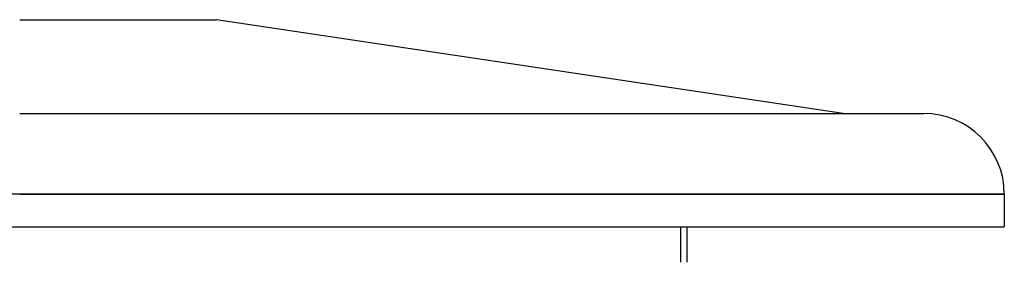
# Model space of a CAD drawing. Header units: millimetres. Extents: x -380 to 380, y -232 to 311.
# Tile 13 of 13: x 0 to 380, y 87 to 181. Entities that reach past the tile are written whole.
import ezdxf

# ---------------------------------------------------------------- set-up
doc = ezdxf.new("R2010")
doc.units = ezdxf.units.MM
doc.layers.add('HIDDEN', color=7, linetype='Continuous')
doc.layers.add('THICK', color=7, linetype='Continuous')

msp = doc.modelspace()

# ---------------------------------------------------------------- linework, layer by layer
at = {"layer": 'HIDDEN'}
for p, q in [((0, 113.14), (-380, 113.14)), ((380, 113.14), (0, 113.14)), ((-255, 100.5), (0, 100.5)), ((0, 100.5), (255, 100.5)), ((255, 100.5), (255, 86.77))]:
    msp.add_line(p, q, dxfattribs=at)
at = {"layer": 'THICK'}
for p, q in [((0, 180.5), (76, 180.5)), ((317.8, 144.24), (76, 180.5)), ((0, 144.24), (348.9, 144.24)), ((0, 113.14), (380, 113.14)), ((380, 113.14), (380, 100.5)), ((0, 100.5), (380, 100.5)), ((257.5, 100.5), (257.5, 86.77))]:
    msp.add_line(p, q, dxfattribs=at)
msp.add_arc((348.9, 113.14), 31.1, 0, 90, dxfattribs=at)

doc.saveas('drawing.dxf')
